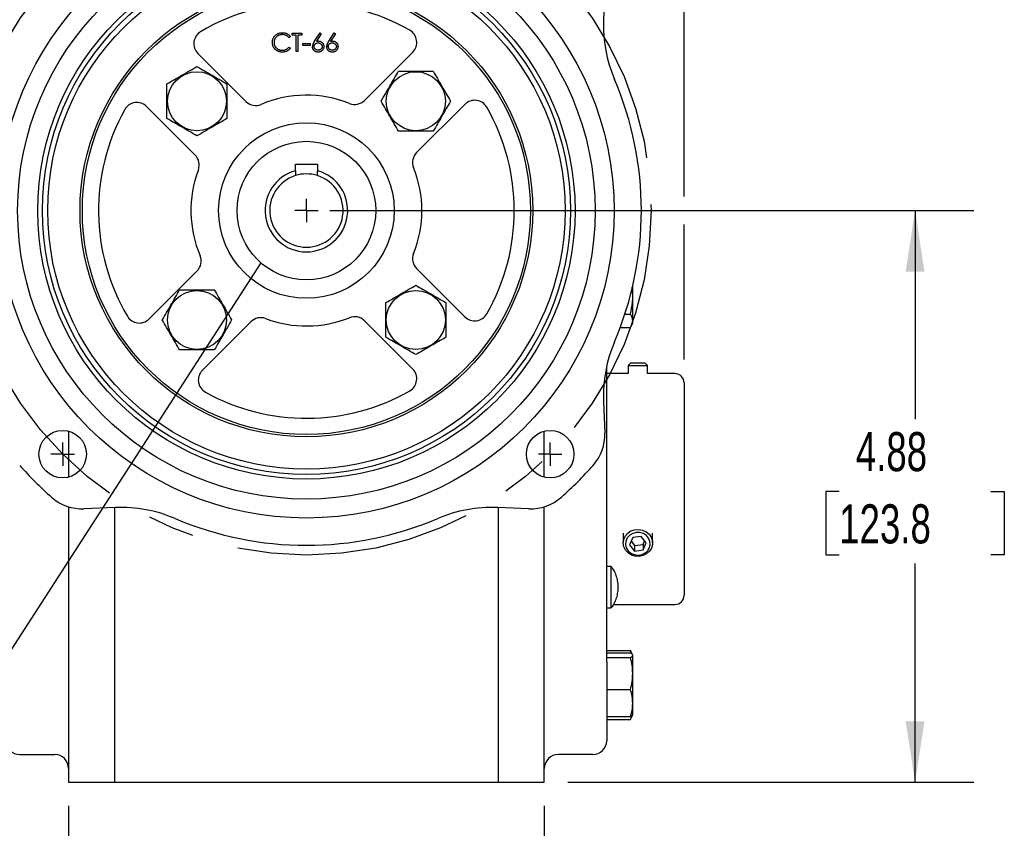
# Model space of a CAD drawing. Header units: inches. Extents: x 1 to 43, y 1 to 33.
# Tile 5 of 12: x 24.4 to 32.7, y 7.5 to 14.4. Entities that reach past the tile are written whole.
import ezdxf

# ---------------------------------------------------------------- set-up
doc = ezdxf.new("R2010")
doc.units = ezdxf.units.IN
doc.header["$LTSCALE"] = 4
doc.header["$MEASUREMENT"] = 0
doc.linetypes.add('CENTERX2', pattern=[0.8, 0.5, -0.1, 0.1, -0.1])
doc.layers.add('CENTER', color=40, linetype='CENTERX2')
doc.layers.add('DIMENSIONS', color=140, linetype='Continuous', lineweight=25)
doc.layers.add('TEXT', color=140, linetype='Continuous', lineweight=25)
doc.styles.add('SLDTEXTSTYLE0', font='TXT', dxfattribs={"width": 0.7})
doc.dimstyles.new('SLDDIMSTYLE0', dxfattribs={"dimtxt": 0.339844, "dimasz": 0.52, "dimexe": 0, "dimexo": 0.0625, "dimgap": 0.084961, "dimtad": 0, "dimtih": 1, "dimtoh": 1, "dimrnd": 1e-09, "dimzin": 12, "dimdsep": 46, "dimtxsty": 'SLDTEXTSTYLE0', "dimsah": 1, "dimcen": 0.09, "dimadec": 0, "dimazin": 3, "dimtfac": 1, "dimtofl": 0, "dimtmove": 0, "dimatfit": 3, "dimfxl": 0, "dimfrac": 2, "dimtolj": 1, "dimtzin": 12, "dimarcsym": 0})
doc.dimstyles.new('SLDDIMSTYLE6', dxfattribs={"dimtxt": 0.18, "dimasz": 0.52, "dimexe": 0, "dimexo": 0.0625, "dimgap": 0, "dimtad": 0, "dimtih": 1, "dimtoh": 1, "dimdec": 0, "dimrnd": 1e-09, "dimzin": 0, "dimdsep": 46, "dimtxsty": 'Standard', "dimblk1": 'NONE', "dimblk2": 'NONE', "dimsah": 1, "dimcen": 0.09, "dimadec": 0, "dimazin": 0, "dimtfac": 0.52, "dimtdec": 0, "dimtofl": 0, "dimtmove": 0, "dimatfit": 3, "dimldrblk": 'NONE', "dimfxl": 0, "dimfrac": 2, "dimtolj": 1, "dimtzin": 0, "dimarcsym": 0})
doc.dimstyles.new('SLDDIMSTYLE7', dxfattribs={"dimtxt": 0.339844, "dimasz": 0.52, "dimexe": 0, "dimexo": 0.0625, "dimgap": 0.084961, "dimtad": 0, "dimtih": 1, "dimtoh": 1, "dimrnd": 1e-09, "dimzin": 12, "dimdsep": 46, "dimtxsty": 'SLDTEXTSTYLE0', "dimsah": 1, "dimcen": 0, "dimadec": 0, "dimazin": 3, "dimtfac": 1, "dimtofl": 0, "dimtmove": 0, "dimatfit": 3, "dimfxl": 0, "dimfrac": 2, "dimtolj": 1, "dimtzin": 12, "dimarcsym": 0})
doc.dimstyles.new('SLDDIMSTYLE8', dxfattribs={"dimtxt": 0.339844, "dimasz": 0.52, "dimexe": 0, "dimexo": 0.0625, "dimgap": 0.084961, "dimtad": 0, "dimtih": 1, "dimtoh": 1, "dimrnd": 1e-09, "dimzin": 12, "dimdsep": 46, "dimtxsty": 'SLDTEXTSTYLE0', "dimsah": 1, "dimcen": 0.09, "dimadec": 0, "dimazin": 3, "dimtfac": 1, "dimtmove": 0, "dimatfit": 0, "dimfxl": 0, "dimfrac": 2, "dimtolj": 1, "dimtzin": 12, "dimarcsym": 0})

# ---------------------------------------------------------------- blocks, each defined once
blk = doc.blocks.new('_D_11')
at = {"layer": 'DIMENSIONS'}
for p, q in [((31.2165, 16.7085), (31.1024, 16.7085)), ((31.1024, 16.7085), (31.1024, 16.1684)), ((32.5091, 16.7085), (32.6232, 16.7085)), ((32.6232, 16.7085), (32.6232, 16.1684)), ((28.5857, 15.0609), (29.469, 16.215)), ((29.469, 16.215), (30.7383, 16.215)), ((31.1024, 16.1684), (31.2165, 16.1684)), ((32.6232, 16.1684), (32.5091, 16.1684))]:
    blk.add_line(p, q, dxfattribs=at)
blk.add_solid([(28.5857, 15.0609), (28.9653, 15.4252), (28.8382, 15.5225)], dxfattribs=at)
at = {"layer": 'DIMENSIONS', "char_height": 0.33333, "attachment_point": 1, "style": 'SLDTEXTSTYLE0'}
for s, insert in [('%%c', (31.1013, 17.2143)), ('5.88', (31.6144, 17.2143)), ('149.2', (31.2165, 16.5981)), ('B.C.', (31.3934, 15.9819))]:
    blk.add_mtext(s, dxfattribs=dict(at, insert=insert))
blk = doc.blocks.new('_D_12')
at = {"layer": 'DIMENSIONS'}
for p, q in [((24.7728, 7.6533), (24.7728, 5.99)), ((28.8279, 7.6533), (28.8279, 5.99)), ((24.7728, 6.49), (23.7728, 6.49)), ((26.042, 6.49), (25.9279, 6.49)), ((25.9279, 6.49), (25.9279, 5.9499)), ((27.3346, 6.49), (27.4487, 6.49)), ((27.4487, 6.49), (27.4487, 5.9499)), ((28.8279, 6.49), (29.8279, 6.49)), ((25.9279, 5.9499), (26.042, 5.9499)), ((27.4487, 5.9499), (27.3346, 5.9499))]:
    blk.add_line(p, q, dxfattribs=at)
for points in [[(24.7728, 6.49), (24.2528, 6.57), (24.2528, 6.41)], [(28.8279, 6.49), (29.3479, 6.41), (29.3479, 6.57)]]:
    blk.add_solid(points, dxfattribs=at)
at = {"layer": 'DIMENSIONS', "char_height": 0.33333, "attachment_point": 1, "style": 'SLDTEXTSTYLE0'}
for s, insert in [('4.06', (26.1834, 6.9958)), ('103.0', (26.042, 6.3796))]:
    blk.add_mtext(s, dxfattribs=dict(at, insert=insert))
blk = doc.blocks.new('_D_13')
at = {"layer": 'DIMENSIONS'}
for p, q in [((23.5818, 16.6398), (23.5818, 18.1343)), ((30.0189, 16.335), (30.0189, 18.1343)), ((23.5818, 17.6343), (25.5815, 17.6343)), ((26.042, 17.6343), (25.9279, 17.6343)), ((25.9279, 17.6343), (25.9279, 17.0942)), ((27.3346, 17.6343), (27.4487, 17.6343)), ((27.4487, 17.6343), (27.4487, 17.0942)), ((30.0189, 17.6343), (27.7952, 17.6343)), ((25.9279, 17.0942), (26.042, 17.0942)), ((27.4487, 17.0942), (27.3346, 17.0942)), ((23.5818, 11.4588), (23.5818, 16.3998)), ((30.0189, 12.8483), (30.0189, 16.095)), ((30.0189, 11.4588), (30.0189, 12.6083))]:
    blk.add_line(p, q, dxfattribs=at)
for points in [[(23.5818, 17.6343), (24.1018, 17.5543), (24.1018, 17.7143)], [(30.0189, 17.6343), (29.4989, 17.7143), (29.4989, 17.5543)]]:
    blk.add_solid(points, dxfattribs=at)
at = {"layer": 'DIMENSIONS', "char_height": 0.33333, "attachment_point": 1, "style": 'SLDTEXTSTYLE0'}
for s, insert in [('6.44', (26.1834, 18.14)), ('163.5', (26.042, 17.5238))]:
    blk.add_mtext(s, dxfattribs=dict(at, insert=insert))
blk = doc.blocks.new('_D_15')
at = {"layer": 'DIMENSIONS'}
for p, q in [((27.0003, 12.7283), (32.4874, 12.7283)), ((31.9874, 12.7283), (31.9874, 10.95)), ((31.3411, 10.3338), (31.227, 10.3338)), ((31.227, 10.3338), (31.227, 9.7937)), ((32.6337, 10.3338), (32.7478, 10.3338)), ((32.7478, 10.3338), (32.7478, 9.7937)), ((31.227, 9.7937), (31.3411, 9.7937)), ((32.7478, 9.7937), (32.6337, 9.7937)), ((31.9874, 7.8533), (31.9874, 9.7176)), ((29.0279, 7.8533), (32.4874, 7.8533))]:
    blk.add_line(p, q, dxfattribs=at)
for points in [[(31.9874, 12.7283), (31.9074, 12.2083), (32.0674, 12.2083)], [(31.9874, 7.8533), (32.0674, 8.3733), (31.9074, 8.3733)]]:
    blk.add_solid(points, dxfattribs=at)
at = {"layer": 'DIMENSIONS', "char_height": 0.33333, "attachment_point": 1, "style": 'SLDTEXTSTYLE0'}
for s, insert in [('4.88', (31.4825, 10.8396)), ('123.8', (31.3411, 10.2234))]:
    blk.add_mtext(s, dxfattribs=dict(at, insert=insert))
blk = doc.blocks.new('SW_CENTERMARKSYMBOL_9')
at = {"layer": 'CENTER', "color": 0}
for q in [(0, 0.1), (-0.1, 0), (0, -0.1), (0.1, 0)]:
    blk.add_line((0, 0), q, dxfattribs=at)
blk = doc.blocks.new('SW_CENTERMARKSYMBOL_11')
at = {"layer": 'CENTER', "color": 0}
for q in [(0, 0.1), (-0.1, 0), (0, -0.1), (0.1, 0)]:
    blk.add_line((0, 0), q, dxfattribs=at)
blk = doc.blocks.new('SW_CENTERMARKSYMBOL_12')
at = {"layer": 'CENTER', "color": 0}
for q in [(0, 0.1), (-0.1, 0), (0, -0.1), (0.1, 0)]:
    blk.add_line((0, 0), q, dxfattribs=at)
blk = doc.blocks.new('_None')

msp = doc.modelspace()

# ---------------------------------------------------------------- linework, layer by layer
for p, q in [((29.3429022, 14.6241863), (29.3325245, 14.3559676)), ((26.6639047, 14.2119625), (26.6515385, 14.2024985)), ((26.6780376, 14.2247073), (26.6780376, 14.2408591)), ((26.6780376, 14.2408591), (26.7608157, 14.2408591)), ((26.7123602, 14.2247073), (26.6780376, 14.2247073)), ((26.7123602, 14.0833788), (26.7123602, 14.2247073)), ((26.7264931, 14.2247073), (26.7264931, 14.0833788)), ((26.7608157, 14.2247073), (26.7264931, 14.2247073)), ((26.7608157, 14.2408591), (26.7608157, 14.2247073)), ((26.8692727, 14.173034), (26.916277, 14.244897)), ((26.9271606, 14.2363479), (26.8855507, 14.1727186)), ((26.916277, 14.244897), (26.9271606, 14.2363479)), ((26.9904114, 14.173034), (27.0374157, 14.244897)), ((27.0482993, 14.2363479), (27.0066894, 14.1727186)), ((27.0374157, 14.244897), (27.0482993, 14.2363479)), ((26.6515385, 14.1217394), (26.6639047, 14.11237)), ((26.7709106, 14.152024), (26.8314799, 14.152024)), ((26.7709106, 14.1358722), (26.7709106, 14.152024)), ((26.8314799, 14.1358722), (26.7709106, 14.1358722)), ((26.8314799, 14.152024), (26.8314799, 14.1358722)), ((26.2851501, 13.6590796), (25.8757948, 14.068435)), ((26.7264931, 14.0833788), (26.7123602, 14.0833788)), ((27.7060538, 14.0794002), (27.2944522, 13.6677987)), ((25.4384636, 13.614923), (25.8524665, 13.20092)), ((27.7398738, 13.2223771), (28.1514754, 13.6339786)), ((26.7065964, 13.124728), (26.8940964, 13.124728)), ((26.7065964, 13.0675245), (26.7065964, 13.124728)), ((26.8940964, 13.124728), (26.8940964, 13.0675245)), ((25.8695381, 12.213075), (25.4601827, 11.8037196)), ((28.1514754, 11.8225639), (27.7398738, 12.2341655)), ((29.5828267, 12.0236022), (29.5828267, 12.0918696)), ((29.5828267, 11.7720955), (29.5828267, 12.0236022)), ((29.5141871, 11.8438095), (29.562315, 11.8438095)), ((25.9136947, 11.3663884), (26.3276977, 11.7803914)), ((27.2944522, 11.7887439), (27.7060538, 11.3771423)), ((29.5705631, 11.745796), (29.5828267, 11.7720955)), ((29.4746495, 11.7306208), (29.562315, 11.7306208)), ((29.5631496, 11.4270902), (29.5431496, 11.4070902)), ((29.6251496, 11.4270902), (29.5631496, 11.4270902)), ((29.6871496, 11.4270902), (29.6251496, 11.4270902)), ((29.7071496, 11.4070902), (29.6871496, 11.4270902)), ((29.3594015, 8.8768933), (29.3594015, 11.4008062)), ((29.5431496, 11.3375232), (29.3594015, 11.3375232)), ((29.5431496, 11.4070902), (29.5431496, 11.3375232)), ((29.5431496, 11.4070902), (29.6251496, 11.4070902)), ((29.6251496, 11.4070902), (29.7071496, 11.4070902)), ((29.7071496, 11.3375232), (29.7071496, 11.4070902)), ((29.9401102, 11.3375232), (29.7071496, 11.3375232)), ((29.3325245, 11.1005749), (29.3429022, 10.8323563)), ((24.7727874, 10.8477489), (24.7727874, 10.4545413)), ((28.8279055, 10.4545413), (28.8279055, 10.8477489)), ((24.7727874, 10.2030287), (24.7727874, 7.8532713)), ((25.17265, 10.1960932), (24.9044314, 10.1857154)), ((25.1664881, 7.8532713), (25.1664881, 10.1958548)), ((28.6962614, 10.1857154), (28.4280428, 10.1960932)), ((28.4342047, 10.1958548), (28.4342047, 7.8532713)), ((28.8279055, 7.8532713), (28.8279055, 10.2030287)), ((29.5001496, 9.9766143), (29.5001496, 9.8945295)), ((29.581216, 9.9397729), (29.5535982, 9.878173)), ((29.5675262, 9.9092387), (29.5975318, 9.8731114)), ((29.6527674, 9.9484757), (29.581216, 9.9397729)), ((29.6967009, 9.8955787), (29.6527674, 9.9484757)), ((29.6690831, 9.8818142), (29.6827729, 9.9123484)), ((29.7501496, 9.8945295), (29.7501496, 9.9766143)), ((29.5535982, 9.878173), (29.5975318, 9.8252759)), ((29.5975318, 9.8731114), (29.6690831, 9.8818142)), ((29.5975318, 9.8731114), (29.5975318, 9.8252759)), ((29.5975318, 9.8252759), (29.6690831, 9.8339788)), ((29.6690831, 9.8339788), (29.6967009, 9.8955787)), ((29.6690831, 9.8818142), (29.6690831, 9.8339788)), ((29.3987716, 9.6938224), (29.3594015, 9.6938224)), ((29.3987716, 9.5166571), (29.3987716, 9.6938224)), ((29.3987716, 9.3394918), (29.3987716, 9.5166571)), ((29.3594015, 9.3394917), (29.3987716, 9.3394917)), ((29.4172969, 9.3690193), (29.9401102, 9.3690193)), ((29.3594015, 8.9759218), (29.562315, 8.9759218)), ((29.3594015, 8.9558966), (29.562315, 8.9558966)), ((29.3594015, 8.9174428), (29.562315, 8.9174428)), ((29.5698559, 8.9504484), (29.562315, 8.9759218)), ((29.562315, 8.9759218), (29.5689406, 8.9599899)), ((29.5784604, 8.9438106), (29.5705631, 8.9607465)), ((29.5828267, 8.9344471), (29.579326, 8.9419544)), ((29.5828267, 8.4314335), (29.5828267, 8.9344471)), ((29.3594015, 8.6444865), (29.562315, 8.6444865)), ((29.562315, 8.409984), (29.3594015, 8.409984)), ((29.562315, 8.3899588), (29.5754281, 8.4214904)), ((29.5705631, 8.4051341), (29.579326, 8.4239261)), ((29.579326, 8.4239261), (29.5828267, 8.4314335)), ((29.3594015, 8.3899588), (29.562315, 8.3899588)), ((24.3594015, 8.0894917), (24.6546771, 8.0894917)), ((29.2412913, 8.0894917), (28.9460157, 8.0894917)), ((24.7727874, 7.8532713), (25.1664881, 7.8532713)), ((25.1664881, 7.8532713), (28.4342047, 7.8532713)), ((28.4342047, 7.8532713), (28.8279055, 7.8532713))]:
    msp.add_line(p, q)
at = {"flags": 128}
for points in [[(29.7406345, 9.8503353), (29.7234462, 9.8231884), (29.6989676, 9.8013326), (29.6690143, 9.7863887), (29.6358078, 9.7794651), (29.6018108, 9.7810754), (29.5695447, 9.7911), (29.5414025, 9.8087955), (29.5194716, 9.8328495), (29.5053782, 9.861478), (29.5001678, 9.8925578), (29.5042267, 9.9237839), (29.5172538, 9.9528402), (29.5382832, 9.977572), (29.5657549, 9.9961448), (29.5976318, 10.0071813), (29.6315495, 10.009863), (29.6649925, 10.0039909), (29.6954806, 9.9900005), (29.7207525, 9.9689295), (29.738934, 9.9423406), (29.7486767, 9.9122057), (29.7492578, 9.8807599), (29.7406345, 9.8503353)], [(29.7221569, 9.8497527), (29.7296909, 9.8778189), (29.727936, 9.9066898), (29.717048, 9.9338001), (29.6979945, 9.956741), (29.6724683, 9.9734741), (29.6427377, 9.9825126), (29.6114443, 9.9830533), (29.5813687, 9.9750482), (29.5551832, 9.9592086), (29.5352145, 9.9369419), (29.5232369, 9.9102267), (29.5203147, 9.8814366), (29.5267076, 9.8531298), (29.5418475, 9.8278215), (29.5643891, 9.8077604), (29.5923295, 9.7947291), (29.6231862, 9.7898854), (29.6542173, 9.7936598), (29.6826656, 9.8057168), (29.7060034, 9.8249851), (29.7221569, 9.8497527)]]:
    msp.add_lwpolyline(points, dxfattribs=at)
for centre, radius in [((26.8003464, 12.7282713), 2.6220472), ((26.8003464, 12.7282713), 2.4606299), ((26.8003464, 12.7282713), 2.2893701), ((26.8003464, 12.7282713), 2.25), ((26.8003464, 12.7282713), 2.2047244), ((26.8003464, 12.7282713), 1.9291339), ((26.8003464, 12.7282713), 1.9094488), ((25.8677449, 13.6608727), 0.2515068), ((27.7329479, 13.6608727), 0.2515068), ((26.8003464, 12.7282713), 0.7480315), ((26.8003464, 12.7282713), 0.5905512), ((25.8677449, 11.7956698), 0.2515068), ((27.7329479, 11.7956698), 0.2515068), ((24.7232202, 10.6511451), 0.2027559), ((28.8774726, 10.6511451), 0.2027559)]:
    msp.add_circle(centre, radius)
for centre, radius, start, end in [((26.8003464, 12.7282713), 1.7716535, 60.18311404, 120.57235079), ((30.5127438, 14.3103034), 1.1811024, 177.78425729, 203.08120024), ((27.6225372, 14.1629168), 0.1181102, 315, 60.18311404), ((25.9593113, 14.1519515), 0.1181102, 120.57235079, 225), ((26.8003464, 12.7282713), 2.8543307, 336.91879976, 23.08120024), ((26.8003464, 12.7282713), 0.984252, 68.1323964, 113.05379468), ((25.354947, 13.5314064), 0.1181102, 45, 150.94129201), ((26.3686666, 13.7425962), 0.1181102, 225, 293.05379468), ((27.2109357, 13.7513152), 0.1181102, 248.1323964, 315), ((28.2349919, 13.5504621), 0.1181102, 29.81688596, 135), ((26.8003464, 12.7282713), 1.7716535, 330.18311404, 29.81688596), ((26.8003464, 12.7282713), 1.7716535, 150.94129201, 210.57235079), ((25.76895, 13.1174034), 0.1181102, 339.32917458, 45), ((27.8233903, 13.1388605), 0.1181102, 135, 201.8676036), ((26.8003464, 12.7282713), 0.984252, 338.1323964, 21.8676036), ((26.8003464, 12.7282713), 0.984252, 159.32917458, 203.05379468), ((26.8003464, 12.7282713), 0.3519685, 105.44772404, 74.55227596), ((26.8003464, 12.7282713), 0.3125984, 107.45192982, 72.54807018), ((26.8003464, 12.7282713), 0.3125984, 72.54807018, 107.45192982), ((25.7860215, 12.2965915), 0.1181102, 315, 23.05379468), ((27.8233903, 12.317682), 0.1181102, 158.1323964, 225), ((28.2349919, 11.9060804), 0.1181102, 225, 330.18311404), ((25.3766662, 11.8872362), 0.1181102, 210.57235079, 315), ((26.4112142, 11.6968748), 0.1181102, 69.32917458, 135), ((26.8003464, 12.7282713), 0.984252, 249.32917458, 291.8676036), ((27.2109357, 11.7052273), 0.1181102, 45, 111.8676036), ((30.5127438, 11.1462391), 1.1811024, 156.91879976, 182.21574271), ((25.9972113, 11.2828719), 0.1181102, 135, 240.94129201), ((27.6225372, 11.2936258), 0.1181102, 299.81688596, 45), ((29.9401102, 11.2587831), 0.0787402, 0, 90), ((26.8003464, 12.7282713), 1.7716535, 240.94129201, 299.81688596), ((28.9494958, 10.8171349), 0.3937008, 318.3548259, 2.21574271), ((26.8003464, 12.7282713), 3.269685, 221.6451741, 228.3548259), ((26.8003464, 12.7282713), 3.269685, 311.6451741, 318.3548259), ((24.88921, 10.5791219), 0.3937008, 228.3548259, 272.21574271), ((28.7114828, 10.5791219), 0.3937008, 267.78425729, 311.6451741), ((25.2183143, 9.0158739), 1.1811024, 66.91879976, 92.21574271), ((28.3823786, 9.0158739), 1.1811024, 87.78425729, 113.08120024), ((26.8003464, 12.7282713), 2.8543307, 246.91879976, 293.08120024), ((29.9401102, 9.4477595), 0.0787402, 270, 0), ((24.3594015, 8.207602), 0.1181102, 180, 270), ((29.2412913, 8.207602), 0.1181102, 270, 0), ((24.6546771, 7.9713815), 0.1181102, 0, 90), ((28.9460157, 7.9713815), 0.1181102, 90, 180)]:
    msp.add_arc(centre, radius, start, end)
for points, knots in [([(26.5104624, 14.1630338), (26.5105323, 14.1658664), (26.51067, 14.1714395), (26.5118397, 14.1796183), (26.5137213, 14.1874541), (26.5163938, 14.1949323), (26.5197821, 14.2020923), (26.5239678, 14.2088793), (26.5289022, 14.2153368), (26.5345466, 14.2213667), (26.5407364, 14.2268802), (26.5473649, 14.2317309), (26.5544192, 14.2357677), (26.5618216, 14.2391421), (26.5696275, 14.2417358), (26.5778202, 14.2435515), (26.5863844, 14.2446816), (26.5922275, 14.2448244), (26.5951964, 14.244897)], [0, 0, 0, 0, 0.0645578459, 0.1270135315, 0.1879548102, 0.2480139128, 0.3077476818, 0.3682345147, 0.4294698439, 0.4927434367, 0.5562577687, 0.6182167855, 0.6796554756, 0.7412455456, 0.8034152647, 0.8668154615, 0.9323283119, 1, 1, 1, 1]), ([(26.5943131, 14.2287452), (26.5927345, 14.228727), (26.5895921, 14.2286909), (26.5849285, 14.2282135), (26.580352, 14.2275426), (26.5758655, 14.2265471), (26.5714748, 14.2252885), (26.5671512, 14.2237845), (26.5629572, 14.2219238), (26.5588349, 14.2198672), (26.5548854, 14.2175442), (26.5511484, 14.2150104), (26.5476375, 14.2122942), (26.5443501, 14.2093852), (26.5412828, 14.2062967), (26.5384577, 14.2029957), (26.5358847, 14.1994928), (26.5335127, 14.1958342), (26.5313884, 14.1920305), (26.5296098, 14.1880676), (26.5280347, 14.1840134), (26.5267884, 14.1798221), (26.525802, 14.1755232), (26.5251213, 14.1711052), (26.5246494, 14.1665772), (26.5246134, 14.1635082), (26.5245952, 14.1619612)], [0, 0, 0, 0, 0.043954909, 0.087501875, 0.130462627, 0.172752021, 0.215403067, 0.25764983, 0.300152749, 0.34312149, 0.385925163, 0.427685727, 0.46881795, 0.5094918, 0.549883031, 0.589980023, 0.63040523, 0.670868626, 0.711383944, 0.751627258, 0.791775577, 0.832458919, 0.873319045, 0.914542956, 0.956923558, 1, 1, 1, 1]), ([(26.6515385, 14.2024985), (26.6506563, 14.2035498), (26.6489039, 14.2056383), (26.6460846, 14.208571), (26.6431464, 14.2113186), (26.6400904, 14.2138942), (26.6368617, 14.2162077), (26.6335383, 14.2183796), (26.6300649, 14.2203264), (26.6252616, 14.2226869), (26.6189783, 14.2251502), (26.6110685, 14.2272156), (26.6028115, 14.2285304), (26.5971783, 14.2286728), (26.5943131, 14.2287452)], [0, 0, 0, 0, 0.063163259, 0.125474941, 0.18712122, 0.248294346, 0.309294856, 0.369850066, 0.430973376, 0.49245599, 0.616147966, 0.740843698, 0.868182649, 1, 1, 1, 1]), ([(26.5951964, 14.244897), (26.5970058, 14.2448753), (26.6005874, 14.2448324), (26.6058856, 14.2444137), (26.6110438, 14.2437157), (26.6160657, 14.2427656), (26.6209756, 14.2415864), (26.625736, 14.2400502), (26.6303749, 14.2382938), (26.6348629, 14.2362709), (26.6391786, 14.2340002), (26.6433207, 14.2315068), (26.6472561, 14.2287939), (26.6510126, 14.2258844), (26.6545274, 14.2227168), (26.6579002, 14.2193784), (26.6610166, 14.2157728), (26.6629403, 14.2132349), (26.6639047, 14.2119625)], [0, 0, 0, 0, 0.068547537, 0.135682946, 0.20121499, 0.265682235, 0.329266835, 0.392395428, 0.455069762, 0.51712685, 0.578790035, 0.639739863, 0.700191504, 0.759806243, 0.819628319, 0.879354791, 0.939511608, 1, 1, 1, 1]), ([(26.5304313, 14.1068809), (26.5288369, 14.10884), (26.5256674, 14.1127346), (26.5216122, 14.1190467), (26.518141, 14.1256369), (26.5153344, 14.13254), (26.5131404, 14.1397403), (26.5116204, 14.1472416), (26.5106327, 14.1550367), (26.5105198, 14.1603387), (26.5104624, 14.1630338)], [0, 0, 0, 0, 0.12432851, 0.247156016, 0.368779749, 0.490733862, 0.613613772, 0.738957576, 0.867310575, 1, 1, 1, 1]), ([(26.5245952, 14.1619612), (26.524652, 14.1596336), (26.5247635, 14.1550636), (26.5257555, 14.1483698), (26.5272631, 14.1419571), (26.5295225, 14.1358658), (26.5323085, 14.1300207), (26.5358289, 14.1245206), (26.5399061, 14.1192825), (26.5445979, 14.1144302), (26.5497455, 14.1099976), (26.5552685, 14.1060943), (26.561153, 14.1028406), (26.5673342, 14.100133), (26.5738595, 14.0980517), (26.5807174, 14.0965865), (26.5878927, 14.0956307), (26.5927957, 14.0955392), (26.595291, 14.0954926)], [0, 0, 0, 0, 0.064323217, 0.126290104, 0.186726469, 0.246146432, 0.305575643, 0.365429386, 0.426326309, 0.488839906, 0.551724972, 0.613918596, 0.675483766, 0.737333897, 0.800229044, 0.864502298, 0.931040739, 1, 1, 1, 1]), ([(26.5953856, 14.0793408), (26.5936919, 14.0793526), (26.5903427, 14.0793759), (26.5853979, 14.0797535), (26.580584, 14.0802687), (26.5759147, 14.0810444), (26.5713646, 14.0819598), (26.5669749, 14.0831868), (26.5627025, 14.0845614), (26.5585644, 14.0861769), (26.5545572, 14.0879999), (26.5506938, 14.0900603), (26.546976, 14.0923407), (26.5433672, 14.0947908), (26.5399208, 14.0974895), (26.5366068, 14.1003991), (26.5334066, 14.1035099), (26.5314268, 14.1057531), (26.5304313, 14.1068809)], [0, 0, 0, 0, 0.069662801, 0.137749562, 0.203916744, 0.268779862, 0.332413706, 0.39475354, 0.456180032, 0.516995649, 0.577395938, 0.637198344, 0.696999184, 0.756756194, 0.816553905, 0.876947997, 0.938131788, 1, 1, 1, 1]), ([(26.595291, 14.0954926), (26.5980403, 14.0955686), (26.6034515, 14.0957182), (26.6113871, 14.0969852), (26.6189838, 14.0990395), (26.6262419, 14.1019146), (26.6331411, 14.1056521), (26.6396921, 14.1101829), (26.6459005, 14.1155502), (26.6496338, 14.1196484), (26.6515385, 14.1217394)], [0, 0, 0, 0, 0.12851519, 0.252948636, 0.374754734, 0.495939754, 0.617180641, 0.740909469, 0.867811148, 1, 1, 1, 1]), ([(26.6639047, 14.11237), (26.6629095, 14.111086), (26.6609239, 14.108524), (26.6577087, 14.1049122), (26.6543217, 14.1015149), (26.6507376, 14.0983596), (26.6469978, 14.095383), (26.643035, 14.0926698), (26.6389014, 14.090182), (26.634611, 14.0879041), (26.6301683, 14.085883), (26.6255787, 14.0841528), (26.6208619, 14.0826624), (26.6160177, 14.0814362), (26.6110362, 14.0804791), (26.6059351, 14.0798393), (26.6007036, 14.079401), (26.5971742, 14.0793611), (26.5953856, 14.0793408)], [0, 0, 0, 0, 0.061674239, 0.123053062, 0.183475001, 0.243726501, 0.304278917, 0.364862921, 0.425946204, 0.48739123, 0.549220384, 0.611143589, 0.67352853, 0.736961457, 0.800785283, 0.866012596, 0.932100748, 1, 1, 1, 1]), ([(26.8692727, 14.173034), (26.868481, 14.1718162), (26.8669323, 14.169434), (26.864723, 14.1659237), (26.8627291, 14.1625174), (26.8608953, 14.1592695), (26.8593037, 14.1561256), (26.857811, 14.1531667), (26.8566118, 14.1502914), (26.8551708, 14.1467251), (26.853807, 14.1423717), (26.8525893, 14.13724), (26.8518314, 14.1322248), (26.8517229, 14.1289134), (26.8516697, 14.1272915)], [0, 0, 0, 0, 0.087622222, 0.171401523, 0.250165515, 0.325701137, 0.396342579, 0.46272612, 0.525527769, 0.584188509, 0.694723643, 0.800273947, 0.90218181, 1, 1, 1, 1]), ([(26.8993681, 14.0793408), (26.897249, 14.0794096), (26.8930515, 14.0795458), (26.8868768, 14.0807591), (26.8809437, 14.0827257), (26.8752937, 14.085435), (26.87006, 14.0888571), (26.8653776, 14.0929769), (26.86127, 14.0977063), (26.8578516, 14.1030444), (26.8551403, 14.1087807), (26.853107, 14.1147622), (26.8519193, 14.1209669), (26.8517533, 14.125173), (26.8516697, 14.1272915)], [0, 0, 0, 0, 0.084334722, 0.167052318, 0.249566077, 0.332740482, 0.415914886, 0.49782801, 0.580372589, 0.664600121, 0.749466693, 0.832510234, 0.915639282, 1, 1, 1, 1]), ([(26.8658026, 14.1267237), (26.8658372, 14.1277974), (26.8659049, 14.1299001), (26.8663123, 14.1330009), (26.8670443, 14.1359687), (26.8680562, 14.1388234), (26.8693557, 14.141552), (26.870954, 14.1441533), (26.872807, 14.1466491), (26.8749586, 14.1489793), (26.8773317, 14.1511075), (26.8798994, 14.1529803), (26.8826345, 14.1545709), (26.8855478, 14.1558804), (26.8886604, 14.1568327), (26.8919141, 14.1575805), (26.895352, 14.1579776), (26.8976952, 14.158046), (26.8988949, 14.158081)], [0, 0, 0, 0, 0.063182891, 0.12373309, 0.183606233, 0.242703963, 0.301649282, 0.361069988, 0.422073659, 0.48425196, 0.547346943, 0.609346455, 0.670893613, 0.733210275, 0.796803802, 0.862099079, 0.929400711, 1, 1, 1, 1]), ([(26.9001252, 14.0954926), (26.8989569, 14.0955272), (26.8966657, 14.0955951), (26.8932833, 14.0960037), (26.8900401, 14.0967264), (26.8869338, 14.0977533), (26.8839384, 14.0990047), (26.8810966, 14.1006013), (26.8783699, 14.1024677), (26.8758177, 14.104603), (26.8734395, 14.1068978), (26.87145, 14.1094184), (26.8696545, 14.1119711), (26.8682945, 14.1147111), (26.8671543, 14.1175391), (26.8663878, 14.1204981), (26.865886, 14.123573), (26.8658308, 14.1256596), (26.8658026, 14.1267237)], [0, 0, 0, 0, 0.067950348, 0.133259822, 0.197800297, 0.26084583, 0.323319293, 0.386281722, 0.450061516, 0.515207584, 0.579640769, 0.641817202, 0.701692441, 0.760769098, 0.819254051, 0.878737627, 0.938158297, 1, 1, 1, 1]), ([(26.8855507, 14.1727186), (26.888321, 14.1731601), (26.8937248, 14.1740215), (26.8991946, 14.1741636), (26.9018603, 14.1742328)], [0, 0, 0, 0, 0.512659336, 1, 1, 1, 1]), ([(26.8988949, 14.158081), (26.900105, 14.1580457), (26.9024797, 14.1579766), (26.9059798, 14.1575778), (26.9093269, 14.1568285), (26.9125639, 14.1558769), (26.9156386, 14.1545583), (26.9185861, 14.1529778), (26.9214034, 14.1511052), (26.9240532, 14.1489838), (26.9264872, 14.1466638), (26.9285944, 14.1441661), (26.930416, 14.1415658), (26.9319114, 14.138843), (26.9330625, 14.1359838), (26.9338248, 14.1329995), (26.9343745, 14.1299089), (26.9344231, 14.1277988), (26.9344478, 14.1267237)], [0, 0, 0, 0, 0.068912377, 0.135224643, 0.200160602, 0.263983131, 0.327028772, 0.390241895, 0.45416823, 0.519335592, 0.583270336, 0.645284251, 0.705070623, 0.76374358, 0.821774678, 0.880006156, 0.938862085, 1, 1, 1, 1]), ([(26.9485807, 14.1275755), (26.9485167, 14.1253717), (26.9483907, 14.1210351), (26.9471351, 14.1147189), (26.9451842, 14.1087017), (26.9423956, 14.1030795), (26.9389318, 14.0978601), (26.9347078, 14.0932353), (26.9298735, 14.0891106), (26.9244072, 14.0856615), (26.9185245, 14.0828447), (26.9123445, 14.0808216), (26.9059271, 14.079576), (26.9015714, 14.0794198), (26.8993681, 14.0793408)], [0, 0, 0, 0, 0.085947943, 0.169125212, 0.250399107, 0.332289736, 0.413364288, 0.494172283, 0.576021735, 0.660756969, 0.745783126, 0.830043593, 0.914027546, 1, 1, 1, 1]), ([(26.9344478, 14.1267237), (26.9344196, 14.1256596), (26.9343642, 14.1235731), (26.9338634, 14.1204977), (26.933093, 14.1175408), (26.9319654, 14.1147003), (26.9305511, 14.1119918), (26.9288105, 14.1093959), (26.9267733, 14.1069108), (26.9244051, 14.1045993), (26.9218512, 14.1024792), (26.9191503, 14.1005914), (26.9163109, 14.0990062), (26.9133169, 14.0977529), (26.9102102, 14.0967265), (26.9069671, 14.0960036), (26.9035847, 14.0955951), (26.9012935, 14.0955272), (26.9001252, 14.0954926)], [0, 0, 0, 0, 0.061852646, 0.121283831, 0.180777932, 0.239273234, 0.298641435, 0.358185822, 0.420760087, 0.485204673, 0.550362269, 0.613649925, 0.676623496, 0.739108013, 0.802164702, 0.866716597, 0.932037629, 1, 1, 1, 1]), ([(26.9018603, 14.1742328), (26.9034608, 14.1741898), (26.9066115, 14.1741051), (26.9112372, 14.1734534), (26.9156822, 14.1724264), (26.9199279, 14.1709293), (26.9239897, 14.169017), (26.9278908, 14.166725), (26.9315579, 14.1639351), (26.9350383, 14.1608186), (26.9381981, 14.1573667), (26.9409957, 14.1537041), (26.9433456, 14.1498346), (26.9452522, 14.14576), (26.9467327, 14.1414868), (26.947812, 14.1370203), (26.94845, 14.1323574), (26.9485367, 14.1291863), (26.9485807, 14.1275755)], [0, 0, 0, 0, 0.065230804, 0.128404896, 0.190067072, 0.250943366, 0.311545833, 0.372862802, 0.435023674, 0.499071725, 0.563091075, 0.625510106, 0.686680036, 0.747282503, 0.808563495, 0.870742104, 0.934340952, 1, 1, 1, 1]), ([(26.9904114, 14.173034), (26.9896197, 14.1718162), (26.988071, 14.169434), (26.9858618, 14.1659237), (26.9838678, 14.1625174), (26.982034, 14.1592695), (26.9804424, 14.1561256), (26.9789497, 14.1531667), (26.9777505, 14.1502914), (26.9763095, 14.1467251), (26.9749457, 14.1423717), (26.973728, 14.13724), (26.9729701, 14.1322248), (26.9728616, 14.1289134), (26.9728084, 14.1272915)], [0, 0, 0, 0, 0.087622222, 0.171401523, 0.250165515, 0.325701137, 0.396342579, 0.46272612, 0.525527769, 0.584188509, 0.694723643, 0.800273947, 0.90218181, 1, 1, 1, 1]), ([(27.0205068, 14.0793408), (27.0183877, 14.0794096), (27.0141902, 14.0795458), (27.0080155, 14.0807591), (27.0020824, 14.0827257), (26.9964324, 14.085435), (26.9911987, 14.0888571), (26.9865163, 14.0929769), (26.9824087, 14.0977063), (26.9789903, 14.1030444), (26.976279, 14.1087807), (26.9742457, 14.1147622), (26.973058, 14.1209669), (26.972892, 14.125173), (26.9728084, 14.1272915)], [0, 0, 0, 0, 0.084334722, 0.167052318, 0.249566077, 0.332740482, 0.415914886, 0.49782801, 0.580372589, 0.664600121, 0.749466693, 0.832510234, 0.915639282, 1, 1, 1, 1]), ([(26.9869413, 14.1267237), (26.9869759, 14.1277974), (26.9870437, 14.1299001), (26.987451, 14.1330009), (26.988183, 14.1359687), (26.9891949, 14.1388234), (26.9904944, 14.141552), (26.9920928, 14.1441533), (26.9939457, 14.1466491), (26.9960973, 14.1489793), (26.9984705, 14.1511075), (27.0010381, 14.1529803), (27.0037732, 14.1545709), (27.0066865, 14.1558804), (27.0097991, 14.1568327), (27.0130528, 14.1575805), (27.0164907, 14.1579776), (27.0188339, 14.158046), (27.0200336, 14.158081)], [0, 0, 0, 0, 0.063182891, 0.12373309, 0.183606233, 0.242703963, 0.301649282, 0.361069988, 0.422073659, 0.48425196, 0.547346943, 0.609346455, 0.670893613, 0.733210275, 0.796803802, 0.862099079, 0.929400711, 1, 1, 1, 1]), ([(27.0212639, 14.0954926), (27.0200956, 14.0955272), (27.0178044, 14.0955951), (27.014422, 14.0960037), (27.0111788, 14.0967264), (27.0080725, 14.0977533), (27.0050771, 14.0990047), (27.0022353, 14.1006013), (26.9995086, 14.1024677), (26.9969564, 14.104603), (26.9945782, 14.1068978), (26.9925887, 14.1094184), (26.9907932, 14.1119711), (26.9894332, 14.1147111), (26.988293, 14.1175391), (26.9875265, 14.1204981), (26.9870247, 14.123573), (26.9869695, 14.1256596), (26.9869413, 14.1267237)], [0, 0, 0, 0, 0.067950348, 0.133259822, 0.197800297, 0.26084583, 0.323319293, 0.386281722, 0.450061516, 0.515207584, 0.579640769, 0.641817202, 0.701692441, 0.760769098, 0.819254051, 0.878737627, 0.938158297, 1, 1, 1, 1]), ([(27.0066894, 14.1727186), (27.0094597, 14.1731601), (27.0148635, 14.1740215), (27.0203333, 14.1741636), (27.022999, 14.1742328)], [0, 0, 0, 0, 0.5126593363, 1, 1, 1, 1]), ([(27.0200336, 14.158081), (27.0212437, 14.1580457), (27.0236184, 14.1579766), (27.0271185, 14.1575778), (27.0304656, 14.1568285), (27.0337026, 14.1558769), (27.0367773, 14.1545583), (27.0397248, 14.1529778), (27.0425421, 14.1511052), (27.0451919, 14.1489838), (27.0476259, 14.1466638), (27.0497331, 14.1441661), (27.0515547, 14.1415658), (27.0530501, 14.138843), (27.0542012, 14.1359838), (27.0549635, 14.1329995), (27.0555132, 14.1299089), (27.0555618, 14.1277988), (27.0555865, 14.1267237)], [0, 0, 0, 0, 0.068912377, 0.135224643, 0.200160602, 0.263983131, 0.327028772, 0.390241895, 0.45416823, 0.519335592, 0.583270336, 0.645284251, 0.705070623, 0.76374358, 0.821774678, 0.880006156, 0.938862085, 1, 1, 1, 1]), ([(27.0697194, 14.1275755), (27.0696554, 14.1253717), (27.0695294, 14.1210351), (27.0682738, 14.1147189), (27.0663229, 14.1087017), (27.0635343, 14.1030795), (27.0600705, 14.0978601), (27.0558465, 14.0932353), (27.0510122, 14.0891106), (27.0455459, 14.0856615), (27.0396632, 14.0828447), (27.0334832, 14.0808216), (27.0270658, 14.079576), (27.0227101, 14.0794198), (27.0205068, 14.0793408)], [0, 0, 0, 0, 0.085947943, 0.169125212, 0.250399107, 0.332289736, 0.413364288, 0.494172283, 0.576021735, 0.660756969, 0.745783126, 0.830043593, 0.914027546, 1, 1, 1, 1]), ([(27.0555865, 14.1267237), (27.0555583, 14.1256596), (27.0555029, 14.1235731), (27.0550021, 14.1204977), (27.0542318, 14.1175408), (27.0531041, 14.1147003), (27.0516898, 14.1119918), (27.0499492, 14.1093959), (27.047912, 14.1069108), (27.0455438, 14.1045993), (27.0429899, 14.1024792), (27.040289, 14.1005914), (27.0374496, 14.0990062), (27.0344556, 14.0977529), (27.0313489, 14.0967265), (27.0281058, 14.0960036), (27.0247234, 14.0955951), (27.0224322, 14.0955272), (27.0212639, 14.0954926)], [0, 0, 0, 0, 0.061852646, 0.121283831, 0.180777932, 0.239273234, 0.298641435, 0.358185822, 0.420760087, 0.485204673, 0.550362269, 0.613649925, 0.676623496, 0.739108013, 0.802164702, 0.866716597, 0.932037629, 1, 1, 1, 1]), ([(27.022999, 14.1742328), (27.0245995, 14.1741898), (27.0277502, 14.1741051), (27.0323759, 14.1734534), (27.0368209, 14.1724264), (27.0410666, 14.1709293), (27.0451284, 14.169017), (27.0490295, 14.166725), (27.0526966, 14.1639351), (27.056177, 14.1608186), (27.0593368, 14.1573667), (27.0621344, 14.1537041), (27.0644843, 14.1498346), (27.0663909, 14.14576), (27.0678714, 14.1414868), (27.0689507, 14.1370203), (27.0695887, 14.1323574), (27.0696754, 14.1291863), (27.0697194, 14.1275755)], [0, 0, 0, 0, 0.0652308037, 0.128404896, 0.1900670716, 0.2509433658, 0.3115458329, 0.3728628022, 0.4350236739, 0.4990717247, 0.563091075, 0.6255101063, 0.6866800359, 0.747282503, 0.8085634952, 0.8707421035, 0.9343409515, 1, 1, 1, 1]), ([(25.6118394, 13.8086198), (25.6329229, 13.8207924), (25.6540654, 13.832999), (25.696515, 13.8575073), (25.7178233, 13.8698096), (25.7606331, 13.8945259), (25.7821737, 13.9069624), (25.8252673, 13.9318425), (25.8465852, 13.9441504), (25.8677449, 13.956367)], [0, 0, 0, 0, 0.25, 0.25, 0.5, 0.5, 0.75, 0.75, 1, 1, 1, 1]), ([(25.8677449, 13.956367), (25.8888284, 13.9441944), (25.9099709, 13.9319878), (25.9524205, 13.9074795), (25.9737288, 13.8951772), (26.0165386, 13.8704609), (26.0380792, 13.8580244), (26.0811728, 13.8331443), (26.1024907, 13.8208364), (26.1236505, 13.8086198)], [0, 0, 0, 0, 0.25, 0.25, 0.5, 0.5, 0.75, 0.75, 1, 1, 1, 1]), ([(27.4374536, 13.6608727), (27.4496262, 13.6819562), (27.4618328, 13.7030987), (27.4863411, 13.7455483), (27.4986434, 13.7668565), (27.5233597, 13.8096664), (27.5357962, 13.831207), (27.5606763, 13.8743006), (27.5729842, 13.8956185), (27.5852008, 13.9167782)], [0, 0, 0, 0, 0.25, 0.25, 0.5, 0.5, 0.75, 0.75, 1, 1, 1, 1]), ([(27.5852008, 13.9167782), (27.6095459, 13.9167782), (27.6339591, 13.9167782), (27.6829757, 13.9167782), (27.7075803, 13.9167782), (27.7570129, 13.9167782), (27.7818858, 13.9167782), (27.831646, 13.9167782), (27.8562618, 13.9167782), (27.880695, 13.9167782)], [0, 0, 0, 0, 0.25, 0.25, 0.5, 0.5, 0.75, 0.75, 1, 1, 1, 1]), ([(27.880695, 13.9167782), (27.8928675, 13.8956948), (27.9050742, 13.8745522), (27.9295825, 13.8321026), (27.9418848, 13.8107944), (27.966601, 13.7679846), (27.9790375, 13.746444), (28.0039176, 13.7033504), (28.0162255, 13.6820325), (28.0284421, 13.6608727)], [0, 0, 0, 0, 0.25, 0.25, 0.5, 0.5, 0.75, 0.75, 1, 1, 1, 1]), ([(25.6118394, 13.5131256), (25.6118394, 13.5374707), (25.6118394, 13.561884), (25.6118394, 13.6109006), (25.6118394, 13.6355052), (25.6118394, 13.6849377), (25.6118394, 13.7098107), (25.6118394, 13.7595709), (25.6118394, 13.7841867), (25.6118394, 13.8086198)], [0, 0, 0, 0, 0.25, 0.25, 0.5, 0.5, 0.75, 0.75, 1, 1, 1, 1]), ([(26.1236505, 13.8086198), (26.1236505, 13.7842747), (26.1236505, 13.7598615), (26.1236505, 13.7108449), (26.1236505, 13.6862403), (26.1236505, 13.6368077), (26.1236505, 13.6119348), (26.1236505, 13.5621746), (26.1236505, 13.5375588), (26.1236505, 13.5131256)], [0, 0, 0, 0, 0.25, 0.25, 0.5, 0.5, 0.75, 0.75, 1, 1, 1, 1]), ([(27.5852008, 13.4049672), (27.5730282, 13.4260507), (27.5608216, 13.4471932), (27.5363133, 13.4896428), (27.524011, 13.510951), (27.4992947, 13.5537609), (27.4868582, 13.5753015), (27.4619781, 13.6183951), (27.4496702, 13.639713), (27.4374536, 13.6608727)], [0, 0, 0, 0, 0.25, 0.25, 0.5, 0.5, 0.75, 0.75, 1, 1, 1, 1]), ([(28.0284421, 13.6608727), (28.0162695, 13.6397892), (28.0040629, 13.6186467), (27.9795546, 13.5761971), (27.9672523, 13.5548889), (27.942536, 13.5120791), (27.9300996, 13.4905384), (27.9052195, 13.4474449), (27.8929116, 13.426127), (27.880695, 13.4049672)], [0, 0, 0, 0, 0.25, 0.25, 0.5, 0.5, 0.75, 0.75, 1, 1, 1, 1]), ([(25.8677449, 13.3653785), (25.8466615, 13.3775511), (25.8255189, 13.3897577), (25.7830694, 13.414266), (25.7617611, 13.4265683), (25.7189513, 13.4512846), (25.6974107, 13.463721), (25.6543171, 13.4886011), (25.6329992, 13.500909), (25.6118394, 13.5131256)], [0, 0, 0, 0, 0.25, 0.25, 0.5, 0.5, 0.75, 0.75, 1, 1, 1, 1]), ([(26.1236505, 13.5131256), (26.102567, 13.5009531), (26.0814245, 13.4887464), (26.0389749, 13.4642381), (26.0176666, 13.4519358), (25.9748568, 13.4272196), (25.9533162, 13.4147831), (25.9102226, 13.389903), (25.8889047, 13.3775951), (25.8677449, 13.3653785)], [0, 0, 0, 0, 0.25, 0.25, 0.5, 0.5, 0.75, 0.75, 1, 1, 1, 1]), ([(27.880695, 13.4049672), (27.8563499, 13.4049672), (27.8319366, 13.4049672), (27.78292, 13.4049672), (27.7583154, 13.4049672), (27.7088829, 13.4049672), (27.6840099, 13.4049672), (27.6342497, 13.4049672), (27.6096339, 13.4049672), (27.5852008, 13.4049672)], [0, 0, 0, 0, 0.25, 0.25, 0.5, 0.5, 0.75, 0.75, 1, 1, 1, 1]), ([(27.4770424, 11.9434169), (27.4981258, 11.9555895), (27.5192684, 11.9677961), (27.561718, 11.9923044), (27.5830262, 12.0046067), (27.625836, 12.029323), (27.6473766, 12.0417595), (27.6904702, 12.0666395), (27.7117881, 12.0789474), (27.7329479, 12.091164)], [0, 0, 0, 0, 0.25, 0.25, 0.5, 0.5, 0.75, 0.75, 1, 1, 1, 1]), ([(27.7329479, 12.091164), (27.7540314, 12.0789915), (27.7751739, 12.0667848), (27.8176235, 12.0422766), (27.8389317, 12.0299742), (27.8817415, 12.005258), (27.9032821, 11.9928215), (27.9463757, 11.9679414), (27.9676936, 11.9556335), (27.9888534, 11.9434169)], [0, 0, 0, 0, 0.25, 0.25, 0.5, 0.5, 0.75, 0.75, 1, 1, 1, 1]), ([(25.5722507, 11.7956698), (25.5844233, 11.8167533), (25.5966299, 11.8378958), (25.6211382, 11.8803454), (25.6334405, 11.9016536), (25.6581568, 11.9444635), (25.6705933, 11.9660041), (25.6954733, 12.0090977), (25.7077812, 12.0304156), (25.7199978, 12.0515753)], [0, 0, 0, 0, 0.25, 0.25, 0.5, 0.5, 0.75, 0.75, 1, 1, 1, 1]), ([(25.7199978, 12.0515753), (25.7443429, 12.0515753), (25.7687562, 12.0515753), (25.8177728, 12.0515753), (25.8423774, 12.0515753), (25.89181, 12.0515753), (25.9166829, 12.0515753), (25.9664431, 12.0515753), (25.9910589, 12.0515753), (26.0154921, 12.0515753)], [0, 0, 0, 0, 0.25, 0.25, 0.5, 0.5, 0.75, 0.75, 1, 1, 1, 1]), ([(26.0154921, 12.0515753), (26.0276646, 12.0304918), (26.0398713, 12.0093493), (26.0643795, 11.9668997), (26.0766818, 11.9455915), (26.1013981, 11.9027817), (26.1138346, 11.881241), (26.1387147, 11.8381475), (26.1510226, 11.8168296), (26.1632392, 11.7956698)], [0, 0, 0, 0, 0.25, 0.25, 0.5, 0.5, 0.75, 0.75, 1, 1, 1, 1]), ([(29.562315, 11.8438095), (29.5690651, 11.8786444), (29.5827695, 11.9493689), (29.5825738, 12.0270163), (29.5749541, 12.0673905), (29.5741129, 12.0718475)], [0, 0, 0, 0, 0.463363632, 0.940759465, 1, 1, 1, 1]), ([(27.4770424, 11.6479227), (27.4770424, 11.6722678), (27.4770424, 11.6966811), (27.4770424, 11.7456976), (27.4770424, 11.7703023), (27.4770424, 11.8197348), (27.4770424, 11.8446078), (27.4770424, 11.8943679), (27.4770424, 11.9189837), (27.4770424, 11.9434169)], [0, 0, 0, 0, 0.25, 0.25, 0.5, 0.5, 0.75, 0.75, 1, 1, 1, 1]), ([(27.9888534, 11.9434169), (27.9888534, 11.9190718), (27.9888534, 11.8946585), (27.9888534, 11.845642), (27.9888534, 11.8210373), (27.9888534, 11.7716048), (27.9888534, 11.7467318), (27.9888534, 11.6969717), (27.9888534, 11.6723559), (27.9888534, 11.6479227)], [0, 0, 0, 0, 0.25, 0.25, 0.5, 0.5, 0.75, 0.75, 1, 1, 1, 1]), ([(29.562315, 11.7306208), (29.5679912, 11.7399461), (29.5726305, 11.7492976), (29.5790178, 11.7680734), (29.5807458, 11.7774981), (29.5808045, 11.7964332), (29.5791256, 11.8059608), (29.5726946, 11.8250214), (29.5680117, 11.8344504), (29.562315, 11.8438095)], [0, 0, 0, 0, 0.25, 0.25, 0.5, 0.5, 0.75, 0.75, 1, 1, 1, 1]), ([(25.7199978, 11.5397643), (25.7078253, 11.5608478), (25.6956186, 11.5819903), (25.6711104, 11.6244399), (25.658808, 11.6457481), (25.6340918, 11.688558), (25.6216553, 11.7100986), (25.5967752, 11.7531921), (25.5844673, 11.77451), (25.5722507, 11.7956698)], [0, 0, 0, 0, 0.25, 0.25, 0.5, 0.5, 0.75, 0.75, 1, 1, 1, 1]), ([(26.1632392, 11.7956698), (26.1510666, 11.7745863), (26.13886, 11.7534438), (26.1143517, 11.7109942), (26.1020494, 11.689686), (26.0773331, 11.6468761), (26.0648966, 11.6253355), (26.0400165, 11.5822419), (26.0277087, 11.560924), (26.0154921, 11.5397643)], [0, 0, 0, 0, 0.25, 0.25, 0.5, 0.5, 0.75, 0.75, 1, 1, 1, 1]), ([(27.7329479, 11.5001756), (27.7118644, 11.5123481), (27.6907219, 11.5245548), (27.6482723, 11.549063), (27.6269641, 11.5613654), (27.5841542, 11.5860816), (27.5626136, 11.5985181), (27.51952, 11.6233982), (27.4982021, 11.6357061), (27.4770424, 11.6479227)], [0, 0, 0, 0, 0.25, 0.25, 0.5, 0.5, 0.75, 0.75, 1, 1, 1, 1]), ([(27.9888534, 11.6479227), (27.9677699, 11.6357501), (27.9466274, 11.6235435), (27.9041778, 11.5990352), (27.8828696, 11.5867329), (27.8400597, 11.5620166), (27.8185191, 11.5495801), (27.7754255, 11.5247001), (27.7541076, 11.5123922), (27.7329479, 11.5001756)], [0, 0, 0, 0, 0.25, 0.25, 0.5, 0.5, 0.75, 0.75, 1, 1, 1, 1]), ([(26.0154921, 11.5397643), (25.9911469, 11.5397643), (25.9667337, 11.5397643), (25.9177171, 11.5397643), (25.8931125, 11.5397643), (25.8436799, 11.5397643), (25.818807, 11.5397643), (25.7690468, 11.5397643), (25.744431, 11.5397643), (25.7199978, 11.5397643)], [0, 0, 0, 0, 0.25, 0.25, 0.5, 0.5, 0.75, 0.75, 1, 1, 1, 1]), ([(30.0188503, 11.2587831), (30.0188503, 11.2587831), (30.0188503, 11.1633764), (30.0188503, 10.8237532), (30.0188503, 10.5934211), (30.0188503, 10.3532713)], [0, 0, 0, 0, 0.5, 0.5, 1, 1, 1, 1]), ([(30.0188503, 10.3532713), (30.0188503, 10.1131214), (30.0188503, 9.8827893), (30.0188503, 9.5431661), (30.0188503, 9.4477595), (30.0188503, 9.4477595)], [0, 0, 0, 0, 0.5, 0.5, 1, 1, 1, 1]), ([(29.3998326, 9.3411611), (29.4002601, 9.3416577), (29.4108995, 9.3540153), (29.4264986, 9.382634), (29.4452022, 9.4264037), (29.4559781, 9.4736), (29.4591173, 9.5221971), (29.454197, 9.5710945), (29.4409264, 9.6186836), (29.4225685, 9.6600503), (29.4056439, 9.6830154), (29.3985629, 9.6926236)], [0, 0, 0, 0, 0.005217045, 0.129823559, 0.25630157, 0.384096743, 0.51291027, 0.64262698, 0.773293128, 0.905149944, 1, 1, 1, 1]), ([(29.562315, 8.9174428), (29.5679912, 8.9206109), (29.5726305, 8.9237879), (29.5790178, 8.9301666), (29.5807458, 8.9333685), (29.5808045, 8.9398014), (29.5791256, 8.9430382), (29.5726946, 8.9495137), (29.5680117, 8.952717), (29.562315, 8.9558966)], [0, 0, 0, 0, 0.25, 0.25, 0.5, 0.5, 0.75, 0.75, 1, 1, 1, 1]), ([(29.562315, 8.6444865), (29.5679912, 8.6669748), (29.5726305, 8.689526), (29.5790178, 8.7348039), (29.5807458, 8.7575319), (29.5808045, 8.8031942), (29.5791256, 8.82617), (29.5726946, 8.8721349), (29.5680117, 8.8948732), (29.562315, 8.9174428)], [0, 0, 0, 0, 0.25, 0.25, 0.5, 0.5, 0.75, 0.75, 1, 1, 1, 1]), ([(29.3594015, 8.8768933), (29.3594015, 8.6993912), (29.3594015, 8.5291458), (29.3594015, 8.2781199), (29.3594015, 8.207602), (29.3594015, 8.207602)], [0, 0, 0, 0, 0.5, 0.5, 1, 1, 1, 1]), ([(29.562315, 8.409984), (29.5679912, 8.4293041), (29.5726305, 8.4486784), (29.5790178, 8.4875776), (29.5807458, 8.5071037), (29.5808045, 8.5463331), (29.5791256, 8.5660721), (29.5726946, 8.6055615), (29.5680117, 8.6250965), (29.562315, 8.6444865)], [0, 0, 0, 0, 0.25, 0.25, 0.5, 0.5, 0.75, 0.75, 1, 1, 1, 1]), ([(29.5773864, 8.4248306), (29.5773786, 8.4233051), (29.5773531, 8.4182902), (29.5684853, 8.4133921), (29.562315, 8.409984)], [0, 0, 0, 0, 0.304200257, 1, 1, 1, 1])]:
    msp.add_open_spline(points, degree=3, knots=knots)
for points in [[(26.7065964, 13.0675245), (26.7065964, 13.0538918), (26.7065964, 13.0402169), (26.7065964, 13.0264804)], [(26.8940964, 13.0264804), (26.8940964, 13.0402169), (26.8940964, 13.0538918), (26.8940964, 13.0675245)]]:
    msp.add_open_spline(points, degree=3)
at = {"layer": 'CENTER'}
msp.add_circle((26.8003464, 12.7282713), 2.9375, dxfattribs=at)
at = {"layer": 'TEXT'}
msp.add_circle((26.8003464, 12.7282713), 0.5905512, dxfattribs=at)

# ---------------------------------------------------------------- block references
at = {"layer": 'CENTER'}
for name, p in [('SW_CENTERMARKSYMBOL_9', (26.8003464, 12.7282713)), ('SW_CENTERMARKSYMBOL_11', (24.7232202, 10.6511451)), ('SW_CENTERMARKSYMBOL_12', (28.8774726, 10.6511451))]:
    msp.add_blockref(name, p, dxfattribs=at)

# ---------------------------------------------------------------- dimensions: what is measured, and where the dimension line sits
at = {"layer": 'DIMENSIONS'}
for base, p1, p2, angle, picture, middle in [((30.0188503, 17.6342752), (23.5818425, 11.2587831), (30.0188503, 11.2587831), 0, '_D_13', (26.6883309, 17.6342752)), ((31.9874180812, 12.7282712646), (28.8279054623, 7.8532712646), (26.8003464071, 12.7282712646), 90, '_D_15', (31.9874180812, 10.3337933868))]:
    dim = msp.add_linear_dim(base=base, p1=p1, p2=p2, angle=angle, dimstyle='SLDDIMSTYLE0', dxfattribs=at)
    dim.commit()
    dim.dimension.update_dxf_attribs({"geometry": picture, "text_midpoint": middle, "dimtype": 160})
dim = msp.add_diameter_dim_2p(p1=(25.014969, 10.3956046), p2=(28.5857238, 15.0609379), text='<>\\PB.C.', dimstyle='SLDDIMSTYLE7', dxfattribs=at)
dim.commit()
dim.dimension.update_dxf_attribs({"geometry": '_D_11', "text_midpoint": (31.8628004, 16.4384715), "dimtype": 163})
dim = msp.add_linear_dim(base=(28.8279055, 6.4900078), p1=(24.7727874, 7.8532713), p2=(28.8279055, 7.8532713), dimstyle='SLDDIMSTYLE8', dxfattribs=at)
dim.commit()
dim.dimension.update_dxf_attribs({"geometry": '_D_12', "text_midpoint": (26.6883309, 6.4900078), "dimtype": 160})

# ---------------------------------------------------------------- leaders
at = {"layer": 'TEXT', "has_arrowhead": 0}
msp.add_leader([(26.4123623, 12.2830533), (23.5532376, 7.8546463), (22.5532376, 7.8546463)], dimstyle='SLDDIMSTYLE6', dxfattribs=at)

doc.saveas('drawing.dxf')
